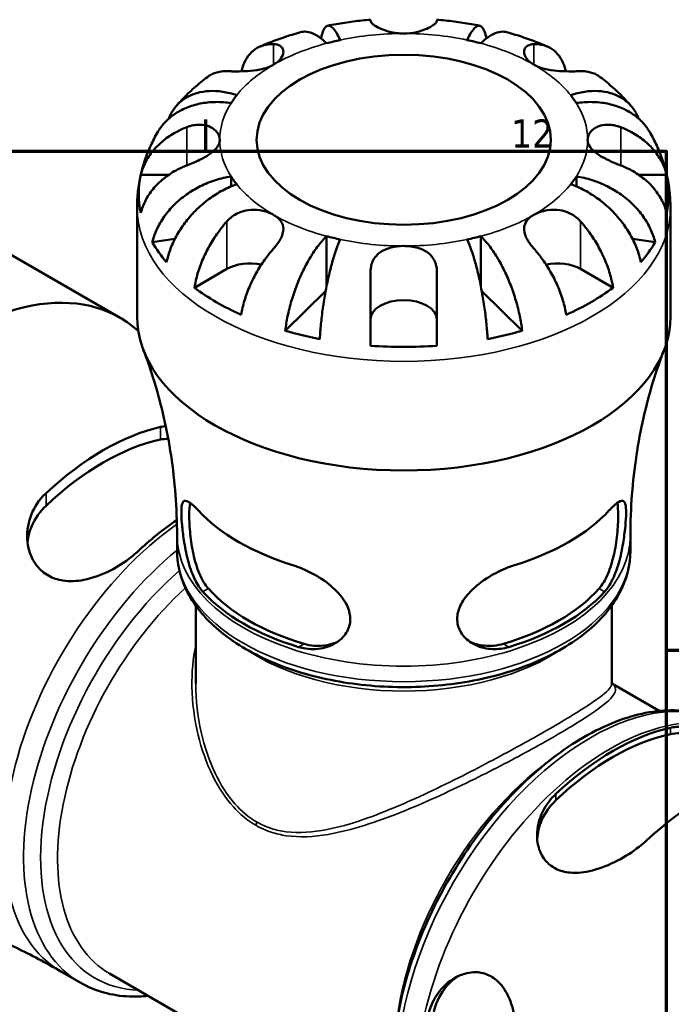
# Model space of a CAD drawing. Header units: millimetres. Extents: x 0 to 896, y 0 to 594.
# Tile 11 of 12: x 751 to 822, y 481 to 588. Entities that reach past the tile are written whole.
import ezdxf

# ---------------------------------------------------------------- set-up
doc = ezdxf.new("R2010")
doc.units = ezdxf.units.MM
for name, color, linetype, lineweight in [('Border (ANSI)', 7, 'Continuous', 70), ('Visible (ANSI)', 7, 'Continuous', 50), ('Visible Narrow (ANSI)', 7, 'Continuous', 35)]:
    doc.layers.add(name, color=color, linetype=linetype, lineweight=lineweight)
doc.styles.add('Note Text (ANSI)', font='tahoma.ttf')

# ---------------------------------------------------------------- blocks, each defined once
blk = doc.blocks.new('Borders Default Border')
at = {"layer": 'Border (ANSI)'}
for p, q in [((770.92, 574), (770.92, 577.45)), ((821, 519.75), (824.45, 519.75))]:
    blk.add_line(p, q, dxfattribs=at)
at = {"layer": 'Border (ANSI)', "flags": 128}
blk.add_lwpolyline([(20, 20), (20, 574), (821, 574), (821, 20), (20, 20)], dxfattribs=at)
at = {"layer": 'Border (ANSI)', "insert": (804.13, 574.4), "char_height": 3.048, "attachment_point": 7, "style": 'Note Text (ANSI)'}
blk.add_mtext('12', dxfattribs=at)

msp = doc.modelspace()

# ---------------------------------------------------------------- linework, layer by layer
at = {"layer": 'Visible (ANSI)'}
for p, q in [((788.851, 588.153), (788.851, 588.292)), ((796.051, 588.292), (796.051, 588.153)), ((763.858, 571.442), (766.914, 571.442)), ((773.682, 571.254), (773.682, 570.17)), ((811.22, 571.254), (811.22, 570.17)), ((817.987, 571.442), (821.043, 571.442)), ((763.451, 556.039), (763.451, 567.894)), ((821.451, 556.039), (821.451, 567.894)), ((747.018, 564.32), (761.627, 555.886)), ((767.569, 564.462), (765.115, 564.096)), ((784.064, 564.76), (784.064, 559.32)), ((800.837, 564.76), (800.837, 559.32)), ((819.786, 564.096), (817.333, 564.462)), ((769.687, 559.161), (773.217, 561.199)), ((788.851, 552.856), (788.851, 560.902)), ((796.051, 560.902), (796.051, 552.856)), ((811.684, 561.199), (815.214, 559.161)), ((783.961, 558.78), (779.573, 554.479)), ((805.328, 554.479), (800.941, 558.78)), ((767.801, 530.574), (767.801, 532.262)), ((817.101, 530.574), (817.101, 532.262)), ((769.831, 516.152), (769.831, 524.624)), ((815.071, 516.152), (815.071, 524.624)), ((815.072, 516.139), (820.228, 513.162)), ((755.175, 484.844), (757.282, 483.628)), ((760.471, 484.615), (792.928, 465.877))]:
    msp.add_line(p, q, dxfattribs=at)
for centre, major_axis, start_param, end_param in [((792.451, 575.243), (-20, 0), 5.0650774, 5.1450987), ((792.451, 575.243), (-20, 0), 4.2796792, 4.3597006), ((792.451, 575.243), (-20, 0), 5.8504756, 5.9304969), ((792.451, 575.243), (20, 0), 0.3526884, 0.4327098), ((792.451, 569.364), (-28.818, 0), 6.1579369, 6.4084337), ((792.451, 575.243), (-20, 0), 0.3526884, 0.4327098), ((792.451, 575.243), (20, 0), 5.8504756, 5.9304969), ((792.451, 569.364), (28.818, 0), 6.1579369, 6.4084337), ((792.451, 569.364), (-28.818, 0), 0.3221473, 0.4632508), ((792.451, 575.243), (20, 0), 4.2796792, 4.3597006), ((792.451, 575.243), (20, 0), 5.0650774, 5.1450987), ((792.451, 569.364), (28.818, 0), 5.8199345, 5.961038), ((775.763, 559.729), (3.6, 0), 1.2264277, 2.3561945), ((809.138, 559.729), (3.6, 0), 0.7853982, 1.9151649), ((744.127, 525.575), (17.5, 30.311), 6.1644107, 9.6330473), ((792.451, 569.364), (-28.818, 0), 0.6601497, 0.9106466), ((792.451, 569.364), (-28.818, 0), 2.2309461, 2.4814429), ((792.451, 555.738), (-3.6, 0), 3.1415927, 6.2831853), ((792.451, 556.039), (-29, 0), 0, 3.1415926), ((792.451, 569.364), (-28.818, 0), 1.1075455, 1.248649), ((792.451, 569.364), (-28.818, 0), 1.8929436, 2.0340472), ((792.451, 569.364), (-28.818, 0), 1.4455479, 1.6960448), ((759.782, 516.536), (15.28, 26.465), 0.4932997, 1.0774966), ((759.782, 516.536), (14.475, 25.071), 0.4765386, 1.0942577), ((792.451, 541.864), (25.346, 0), 3.6323705, 4.2216112), ((792.451, 541.864), (25.346, 0), 5.2031668, 5.7924075), ((769.682, 510.821), (-14.876, -25.765), 4.0176492, 4.2272712), ((792.451, 532.719), (-24.652, 0), 0.4822136, 1.0885828), ((792.451, 532.719), (-23.85, 0), 0.4716822, 1.0991142), ((792.451, 532.719), (-23.85, 0), 2.0424785, 2.6699105), ((792.451, 532.719), (-24.652, 0), 2.0530099, 2.6593791), ((815.22, 484.53), (14.876, 25.765), 0.4851178, 1.0856785), ((815.22, 484.53), (14.475, 25.071), 0.4765386, 1.0942577), ((825.119, 478.814), (-15.28, -26.465), 3.6348923, 4.2190893)]:
    msp.add_ellipse(centre, major_axis=major_axis, ratio=0.5773503, start_param=start_param, end_param=end_param, dxfattribs=at)
msp.add_ellipse((792.451, 575.243), major_axis=(16, 0), ratio=0.5773503, dxfattribs=at)
for points, knots in [([(783.461, 586.252), (783.514, 586.534), (783.581, 586.798), (783.746, 587.232), (783.843, 587.395), (784.04, 587.597), (784.158, 587.654), (784.411, 587.639), (784.546, 587.568), (784.804, 587.34), (784.951, 587.162), (785.25, 586.687), (785.402, 586.391), (785.542, 586.079)], [0.34180145, 0.34180145, 0.34180145, 0.34180145, 0.49954174, 0.49954174, 0.66618951, 0.66618951, 0.83318486, 0.83318486, 1.00018021, 1.00018021, 1.16772667, 1.16772667, 1.33527314, 1.33527314, 1.33527314, 1.33527314]), ([(788.851, 588.292), (788.536, 588.266), (788.222, 588.236), (787.596, 588.17), (787.283, 588.133), (786.659, 588.054), (786.348, 588.01), (785.727, 587.916), (785.418, 587.866), (784.801, 587.758), (784.494, 587.701), (784.187, 587.64)], [2.4993603, 2.4993603, 2.4993603, 2.4993603, 2.53702553, 2.53702553, 2.57469077, 2.57469077, 2.61235601, 2.61235601, 2.65002125, 2.65002125, 2.68768649, 2.68768649, 2.68768649, 2.68768649]), ([(792.451, 586.79), (792.192, 586.79), (791.933, 586.806), (791.41, 586.871), (791.147, 586.922), (790.546, 587.075), (790.225, 587.19), (789.683, 587.43), (789.463, 587.553), (789.171, 587.75), (789.076, 587.826), (788.936, 587.964), (788.891, 588.025), (788.857, 588.105), (788.851, 588.13), (788.851, 588.153)], [0, 0, 0, 0, 0.07774953, 0.07774953, 0.16081914, 0.16081914, 0.27783798, 0.27783798, 0.3882896, 0.3882896, 0.46542959, 0.46542959, 0.54035429, 0.54035429, 0.57953204, 0.57953204, 0.57953204, 0.57953204]), ([(796.051, 588.153), (796.051, 588.129), (796.044, 588.102), (796.007, 588.02), (795.96, 587.958), (795.818, 587.82), (795.72, 587.742), (795.428, 587.547), (795.212, 587.427), (794.632, 587.17), (794.253, 587.039), (793.398, 586.846), (792.927, 586.79), (792.451, 586.79)], [-0.58004807, -0.58004807, -0.58004807, -0.58004807, -0.5384523, -0.5384523, -0.46383793, -0.46383793, -0.3862639, -0.3862639, -0.27840269, -0.27840269, -0.14277912, -0.14277912, 0, 0, 0, 0]), ([(800.714, 587.64), (800.408, 587.701), (800.1, 587.758), (799.483, 587.866), (799.174, 587.916), (798.553, 588.01), (798.242, 588.054), (797.618, 588.133), (797.306, 588.17), (796.679, 588.236), (796.365, 588.266), (796.051, 588.292)], [2.02470249, 2.02470249, 2.02470249, 2.02470249, 2.06236773, 2.06236773, 2.10003297, 2.10003297, 2.13769821, 2.13769821, 2.17536345, 2.17536345, 2.21302868, 2.21302868, 2.21302868, 2.21302868]), ([(799.359, 586.079), (799.499, 586.391), (799.652, 586.687), (799.951, 587.162), (800.097, 587.34), (800.355, 587.568), (800.491, 587.639), (800.744, 587.654), (800.861, 587.597), (801.058, 587.395), (801.156, 587.232), (801.32, 586.798), (801.388, 586.534), (801.44, 586.252)], [4.01198561, 4.01198561, 4.01198561, 4.01198561, 4.17953208, 4.17953208, 4.34707854, 4.34707854, 4.51407389, 4.51407389, 4.68106923, 4.68106923, 4.847717, 4.847717, 5.0054573, 5.0054573, 5.0054573, 5.0054573]), ([(781.228, 586.931), (780.925, 586.846), (780.623, 586.756), (780.023, 586.57), (779.725, 586.474), (779.132, 586.272), (778.837, 586.168), (778.252, 585.952), (777.961, 585.839), (777.383, 585.607), (777.096, 585.487), (776.812, 585.363)], [2.81064161, 2.81064161, 2.81064161, 2.81064161, 2.84901523, 2.84901523, 2.88738885, 2.88738885, 2.92576248, 2.92576248, 2.9641361, 2.9641361, 3.00250972, 3.00250972, 3.00250972, 3.00250972]), ([(784.064, 585.725), (783.781, 586.003), (783.471, 586.262), (782.865, 586.663), (782.568, 586.805), (782.045, 586.97), (781.77, 587.008), (781.416, 586.975), (781.32, 586.957), (781.228, 586.931)], [4.01198533, 4.01198533, 4.01198533, 4.01198533, 4.17953179, 4.17953179, 4.34707826, 4.34707826, 4.5140736, 4.5140736, 4.57811688, 4.57811688, 4.57811688, 4.57811688]), ([(803.673, 586.931), (803.581, 586.957), (803.486, 586.975), (803.131, 587.008), (802.857, 586.97), (802.334, 586.805), (802.037, 586.663), (801.43, 586.262), (801.121, 586.003), (800.837, 585.725)], [0.76914158, 0.76914158, 0.76914158, 0.76914158, 0.83318486, 0.83318486, 1.00018021, 1.00018021, 1.16772667, 1.16772667, 1.33527314, 1.33527314, 1.33527314, 1.33527314]), ([(808.09, 585.363), (807.805, 585.487), (807.518, 585.607), (806.941, 585.839), (806.65, 585.952), (806.064, 586.168), (805.77, 586.272), (805.177, 586.474), (804.878, 586.57), (804.278, 586.756), (803.977, 586.846), (803.673, 586.931)], [1.70987926, 1.70987926, 1.70987926, 1.70987926, 1.74825288, 1.74825288, 1.7866265, 1.7866265, 1.82500013, 1.82500013, 1.86337375, 1.86337375, 1.90174737, 1.90174737, 1.90174737, 1.90174737]), ([(774.816, 582.681), (774.898, 583.034), (775.008, 583.358), (775.285, 583.966), (775.485, 584.29), (775.963, 584.836), (776.24, 585.057), (776.799, 585.377), (777.133, 585.504), (777.757, 585.622), (778.034, 585.641), (778.309, 585.632)], [0.19340122, 0.19340122, 0.19340122, 0.19340122, 0.33215152, 0.33215152, 0.49888818, 0.49888818, 0.66562485, 0.66562485, 0.83351137, 0.83351137, 0.95687373, 0.95687373, 0.95687373, 0.95687373]), ([(778.309, 585.632), (778.41, 585.628), (778.506, 585.618), (778.729, 585.576), (778.849, 585.536), (779.063, 585.421), (779.154, 585.344), (779.321, 585.12), (779.369, 584.959), (779.355, 584.558), (779.263, 584.316), (778.911, 583.834), (778.645, 583.602), (778.309, 583.408)], [-0.57647647, -0.57647647, -0.57647647, -0.57647647, -0.52968676, -0.52968676, -0.46054026, -0.46054026, -0.38562403, -0.38562403, -0.27730827, -0.27730827, -0.14258086, -0.14258086, 0, 0, 0, 0]), ([(806.593, 583.408), (806.393, 583.523), (806.218, 583.651), (805.914, 583.935), (805.79, 584.091), (805.566, 584.489), (805.515, 584.728), (805.574, 585.098), (805.647, 585.237), (805.877, 585.456), (806.032, 585.535), (806.332, 585.611), (806.458, 585.627), (806.593, 585.632)], [0, 0, 0, 0, 0.0846147, 0.0846147, 0.17434237, 0.17434237, 0.31088758, 0.31088758, 0.41427184, 0.41427184, 0.51665709, 0.51665709, 0.58005471, 0.58005471, 0.58005471, 0.58005471]), ([(806.593, 585.632), (806.867, 585.641), (807.145, 585.622), (807.768, 585.504), (808.102, 585.377), (808.661, 585.057), (808.938, 584.836), (809.416, 584.29), (809.617, 583.966), (809.893, 583.358), (810.004, 583.034), (810.085, 582.681)], [4.42788405, 4.42788405, 4.42788405, 4.42788405, 4.5512464, 4.5512464, 4.71913293, 4.71913293, 4.88586959, 4.88586959, 5.05260626, 5.05260626, 5.19135655, 5.19135655, 5.19135655, 5.19135655]), ([(778.309, 583.408), (778.11, 583.293), (777.89, 583.193), (777.392, 583.014), (777.115, 582.939), (776.382, 582.791), (775.919, 582.739), (775.143, 582.689), (774.834, 582.68), (774.322, 582.674), (774.115, 582.674), (773.722, 582.679), (773.539, 582.683), (773.318, 582.689), (773.267, 582.691), (773.217, 582.692)], [-2.49913258, -2.49913258, -2.49913258, -2.49913258, -2.41505436, -2.41505436, -2.32384732, -2.32384732, -2.1841143, -2.1841143, -2.08674766, -2.08674766, -2.01440674, -2.01440674, -1.93994266, -1.93994266, -1.91637503, -1.91637503, -1.91637503, -1.91637503]), ([(811.684, 582.692), (811.494, 582.686), (811.28, 582.68), (810.776, 582.674), (810.485, 582.673), (809.838, 582.686), (809.486, 582.702), (808.663, 582.774), (808.202, 582.841), (807.33, 583.061), (806.93, 583.213), (806.593, 583.408)], [-0.58010577, -0.58010577, -0.58010577, -0.58010577, -0.49097123, -0.49097123, -0.39110552, -0.39110552, -0.28318425, -0.28318425, -0.14288781, -0.14288781, 0, 0, 0, 0]), ([(773.217, 582.692), (772.943, 582.701), (772.666, 582.682), (772.042, 582.564), (771.708, 582.437), (771.318, 582.214), (771.209, 582.142), (771.102, 582.061)], [4.42788405, 4.42788405, 4.42788405, 4.42788405, 4.5512464, 4.5512464, 4.71913293, 4.71913293, 4.78464112, 4.78464112, 4.78464112, 4.78464112]), ([(813.799, 582.061), (813.693, 582.142), (813.583, 582.214), (813.193, 582.437), (812.859, 582.564), (812.236, 582.682), (811.958, 582.701), (811.684, 582.692)], [0.60011666, 0.60011666, 0.60011666, 0.60011666, 0.66562485, 0.66562485, 0.83351137, 0.83351137, 0.95687373, 0.95687373, 0.95687373, 0.95687373]), ([(771.102, 582.062), (770.857, 581.876), (770.615, 581.685), (770.139, 581.294), (769.904, 581.093), (769.442, 580.681), (769.214, 580.47), (768.768, 580.037), (768.549, 579.814), (768.119, 579.359), (767.909, 579.125), (767.704, 578.886)], [3.27615426, 3.27615426, 3.27615426, 3.27615426, 3.31427112, 3.31427112, 3.35238797, 3.35238797, 3.39050482, 3.39050482, 3.42862168, 3.42862168, 3.46673853, 3.46673853, 3.46673853, 3.46673853]), ([(817.198, 578.886), (816.992, 579.125), (816.782, 579.359), (816.353, 579.814), (816.133, 580.037), (815.687, 580.47), (815.46, 580.681), (814.998, 581.093), (814.763, 581.294), (814.286, 581.685), (814.045, 581.876), (813.8, 582.062)], [1.24565045, 1.24565045, 1.24565045, 1.24565045, 1.2837673, 1.2837673, 1.32188416, 1.32188416, 1.36000101, 1.36000101, 1.39811786, 1.39811786, 1.43623472, 1.43623472, 1.43623472, 1.43623472]), ([(766.897, 577.532), (766.96, 577.694), (767.03, 577.847), (767.287, 578.347), (767.531, 578.705), (768.111, 579.329), (768.448, 579.597), (769.126, 580.008), (769.53, 580.189), (770.4, 580.443), (770.866, 580.516), (771.754, 580.562), (772.258, 580.539), (773.287, 580.382), (773.813, 580.248), (774.294, 580.085)], [0.2658943, 0.2658943, 0.2658943, 0.2658943, 0.332894, 0.332894, 0.4995417, 0.4995417, 0.6661895, 0.6661895, 0.8331849, 0.8331849, 1.0001802, 1.0001802, 1.1677267, 1.1677267, 1.3352731, 1.3352731, 1.3352731, 1.3352731]), ([(810.607, 580.085), (811.089, 580.248), (811.614, 580.382), (812.644, 580.539), (813.147, 580.562), (814.035, 580.516), (814.501, 580.443), (815.372, 580.189), (815.776, 580.008), (816.454, 579.597), (816.79, 579.329), (817.371, 578.705), (817.615, 578.347), (817.872, 577.847), (817.941, 577.694), (818.005, 577.532)], [4.0119853, 4.0119853, 4.0119853, 4.0119853, 4.1795318, 4.1795318, 4.3470783, 4.3470783, 4.5140736, 4.5140736, 4.6810689, 4.6810689, 4.8477167, 4.8477167, 5.0143645, 5.0143645, 5.0813642, 5.0813642, 5.0813642, 5.0813642]), ([(773.682, 579.231), (773.141, 579.312), (772.551, 579.355), (771.394, 579.335), (770.828, 579.27), (769.83, 579.071), (769.306, 578.919), (768.329, 578.515), (767.874, 578.264), (767.113, 577.736), (766.734, 577.411), (766.135, 576.745), (765.898, 576.415), (765.707, 576.087)], [4.01198533, 4.01198533, 4.01198533, 4.01198533, 4.17953179, 4.17953179, 4.34707826, 4.34707826, 4.5140736, 4.5140736, 4.68106895, 4.68106895, 4.84771672, 4.84771672, 4.98739006, 4.98739006, 4.98739006, 4.98739006]), ([(819.194, 576.087), (819.003, 576.415), (818.767, 576.745), (818.167, 577.411), (817.789, 577.736), (817.027, 578.264), (816.573, 578.515), (815.595, 578.919), (815.071, 579.071), (814.074, 579.27), (813.508, 579.335), (812.351, 579.355), (811.76, 579.312), (811.22, 579.231)], [0.3598684, 0.3598684, 0.3598684, 0.3598684, 0.49954174, 0.49954174, 0.66618951, 0.66618951, 0.83318486, 0.83318486, 1.00018021, 1.00018021, 1.16772667, 1.16772667, 1.33527314, 1.33527314, 1.33527314, 1.33527314]), ([(768.851, 576.606), (768.976, 576.654), (769.103, 576.696), (769.458, 576.798), (769.687, 576.842), (770.148, 576.887), (770.378, 576.886), (770.905, 576.826), (771.188, 576.746), (771.749, 576.478), (772, 576.272), (772.356, 575.791), (772.451, 575.517), (772.451, 575.243)], [-0.58004807, -0.58004807, -0.58004807, -0.58004807, -0.5384523, -0.5384523, -0.46383793, -0.46383793, -0.3862639, -0.3862639, -0.27840269, -0.27840269, -0.14277912, -0.14277912, 0, 0, 0, 0]), ([(812.451, 575.243), (812.451, 575.392), (812.479, 575.542), (812.593, 575.843), (812.684, 575.993), (812.971, 576.327), (813.195, 576.498), (813.719, 576.749), (814.01, 576.83), (814.545, 576.887), (814.774, 576.886), (815.236, 576.839), (815.465, 576.793), (815.814, 576.691), (815.933, 576.651), (816.051, 576.606)], [0, 0, 0, 0, 0.07774953, 0.07774953, 0.16081914, 0.16081914, 0.27783798, 0.27783798, 0.3882896, 0.3882896, 0.46542959, 0.46542959, 0.54035429, 0.54035429, 0.57953204, 0.57953204, 0.57953204, 0.57953204]), ([(765.707, 576.088), (765.429, 575.609), (765.172, 575.114), (764.703, 574.092), (764.492, 573.565), (764.123, 572.483), (763.966, 571.929), (763.711, 570.8), (763.614, 570.225), (763.484, 569.065), (763.451, 568.48), (763.451, 567.894)], [3.60334703, 3.60334703, 3.60334703, 3.60334703, 3.66807579, 3.66807579, 3.73280454, 3.73280454, 3.7975333, 3.7975333, 3.86226206, 3.86226206, 3.92699082, 3.92699082, 3.92699082, 3.92699082]), ([(763.858, 571.442), (763.977, 571.911), (764.154, 572.369), (764.574, 573.194), (764.858, 573.634), (765.534, 574.456), (765.925, 574.837), (766.716, 575.479), (767.189, 575.799), (768.07, 576.277), (768.463, 576.457), (768.851, 576.606)], [0.17075309, 0.17075309, 0.17075309, 0.17075309, 0.33215152, 0.33215152, 0.49888818, 0.49888818, 0.66562485, 0.66562485, 0.83351137, 0.83351137, 0.95687373, 0.95687373, 0.95687373, 0.95687373]), ([(816.051, 576.606), (816.438, 576.457), (816.831, 576.277), (817.713, 575.799), (818.185, 575.479), (818.976, 574.837), (819.368, 574.456), (820.043, 573.634), (820.327, 573.194), (820.747, 572.369), (820.925, 571.911), (821.043, 571.442)], [4.42788405, 4.42788405, 4.42788405, 4.42788405, 4.5512464, 4.5512464, 4.71913293, 4.71913293, 4.88586959, 4.88586959, 5.05260626, 5.05260626, 5.21400469, 5.21400469, 5.21400469, 5.21400469]), ([(821.451, 567.894), (821.451, 568.48), (821.418, 569.065), (821.288, 570.225), (821.19, 570.8), (820.936, 571.929), (820.778, 572.483), (820.41, 573.565), (820.199, 574.092), (819.73, 575.114), (819.472, 575.609), (819.194, 576.088)], [0.78539816, 0.78539816, 0.78539816, 0.78539816, 0.85012692, 0.85012692, 0.91485568, 0.91485568, 0.97958444, 0.97958444, 1.0443132, 1.0443132, 1.10904195, 1.10904195, 1.10904195, 1.10904195]), ([(772.451, 575.243), (772.451, 575.093), (772.423, 574.944), (772.308, 574.64), (772.218, 574.487), (771.93, 574.128), (771.706, 573.928), (771.182, 573.553), (770.891, 573.381), (770.356, 573.1), (770.127, 572.989), (769.666, 572.78), (769.436, 572.683), (769.088, 572.541), (768.969, 572.494), (768.851, 572.449)], [0, 0, 0, 0, 0.07774953, 0.07774953, 0.16081914, 0.16081914, 0.27783798, 0.27783798, 0.3882896, 0.3882896, 0.46542959, 0.46542959, 0.54035429, 0.54035429, 0.57953204, 0.57953204, 0.57953204, 0.57953204]), ([(816.051, 572.449), (815.925, 572.497), (815.799, 572.547), (815.444, 572.692), (815.215, 572.789), (814.753, 572.999), (814.524, 573.111), (813.996, 573.389), (813.713, 573.557), (813.152, 573.959), (812.902, 574.191), (812.545, 574.697), (812.451, 574.968), (812.451, 575.243)], [-0.58004807, -0.58004807, -0.58004807, -0.58004807, -0.5384523, -0.5384523, -0.46383793, -0.46383793, -0.3862639, -0.3862639, -0.27840269, -0.27840269, -0.14277912, -0.14277912, 0, 0, 0, 0]), ([(768.851, 572.449), (768.463, 572.3), (768.07, 572.12), (767.189, 571.642), (766.716, 571.323), (765.925, 570.68), (765.534, 570.299), (764.858, 569.477), (764.574, 569.037), (764.154, 568.212), (763.977, 567.754), (763.858, 567.285)], [4.42788748, 4.42788748, 4.42788748, 4.42788748, 4.55124983, 4.55124983, 4.71913636, 4.71913636, 4.88587302, 4.88587302, 5.05260969, 5.05260969, 5.21400811, 5.21400811, 5.21400811, 5.21400811]), ([(821.043, 567.285), (820.925, 567.754), (820.747, 568.212), (820.327, 569.037), (820.043, 569.477), (819.368, 570.299), (818.976, 570.68), (818.185, 571.323), (817.713, 571.642), (816.831, 572.12), (816.438, 572.3), (816.051, 572.449)], [0.17075309, 0.17075309, 0.17075309, 0.17075309, 0.33215152, 0.33215152, 0.49888818, 0.49888818, 0.66562485, 0.66562485, 0.83351137, 0.83351137, 0.95687373, 0.95687373, 0.95687373, 0.95687373]), ([(765.115, 564.096), (765.229, 564.585), (765.402, 565.071), (765.808, 565.958), (766.082, 566.439), (766.734, 567.359), (767.113, 567.797), (767.874, 568.552), (768.329, 568.939), (769.306, 569.635), (769.83, 569.944), (770.828, 570.441), (771.394, 570.674), (772.551, 571.04), (773.141, 571.173), (773.682, 571.254)], [0.1707455, 0.1707455, 0.1707455, 0.1707455, 0.332894, 0.332894, 0.4995417, 0.4995417, 0.6661895, 0.6661895, 0.8331849, 0.8331849, 1.0001802, 1.0001802, 1.1677267, 1.1677267, 1.3352731, 1.3352731, 1.3352731, 1.3352731]), ([(774.294, 570.401), (773.813, 570.237), (773.287, 570.013), (772.258, 569.47), (771.754, 569.15), (770.866, 568.5), (770.4, 568.11), (769.53, 567.265), (769.126, 566.808), (768.448, 565.936), (768.111, 565.44), (767.531, 564.42), (767.287, 563.897), (766.925, 562.947), (766.772, 562.435), (766.67, 561.929)], [4.0119853, 4.0119853, 4.0119853, 4.0119853, 4.1795318, 4.1795318, 4.3470783, 4.3470783, 4.5140736, 4.5140736, 4.681069, 4.681069, 4.8477167, 4.8477167, 5.0143645, 5.0143645, 5.176513, 5.176513, 5.176513, 5.176513]), ([(818.232, 561.929), (818.13, 562.435), (817.977, 562.947), (817.615, 563.897), (817.371, 564.42), (816.79, 565.44), (816.454, 565.936), (815.776, 566.808), (815.372, 567.265), (814.501, 568.11), (814.035, 568.5), (813.147, 569.15), (812.644, 569.47), (811.614, 570.013), (811.089, 570.237), (810.607, 570.401)], [0.1707455, 0.1707455, 0.1707455, 0.1707455, 0.332894, 0.332894, 0.4995417, 0.4995417, 0.6661895, 0.6661895, 0.8331849, 0.8331849, 1.0001802, 1.0001802, 1.1677267, 1.1677267, 1.3352731, 1.3352731, 1.3352731, 1.3352731]), ([(811.22, 571.254), (811.76, 571.173), (812.351, 571.04), (813.508, 570.674), (814.074, 570.441), (815.071, 569.944), (815.595, 569.635), (816.573, 568.939), (817.027, 568.552), (817.789, 567.797), (818.167, 567.359), (818.819, 566.439), (819.093, 565.958), (819.5, 565.071), (819.672, 564.585), (819.786, 564.096)], [4.0119853, 4.0119853, 4.0119853, 4.0119853, 4.1795318, 4.1795318, 4.3470783, 4.3470783, 4.5140736, 4.5140736, 4.6810689, 4.6810689, 4.8477167, 4.8477167, 5.0143645, 5.0143645, 5.176513, 5.176513, 5.176513, 5.176513]), ([(773.217, 566.362), (773.319, 566.476), (773.427, 566.584), (773.712, 566.835), (773.895, 566.97), (774.305, 567.215), (774.53, 567.321), (775.108, 567.527), (775.464, 567.599), (776.273, 567.657), (776.717, 567.618), (777.573, 567.427), (777.973, 567.272), (778.309, 567.078)], [-0.57647647, -0.57647647, -0.57647647, -0.57647647, -0.52968676, -0.52968676, -0.46054026, -0.46054026, -0.38562403, -0.38562403, -0.27730827, -0.27730827, -0.14258086, -0.14258086, 0, 0, 0, 0]), ([(806.593, 567.078), (806.791, 567.192), (807.012, 567.293), (807.509, 567.468), (807.787, 567.539), (808.519, 567.651), (808.982, 567.656), (809.758, 567.531), (810.068, 567.443), (810.579, 567.223), (810.786, 567.11), (811.179, 566.844), (811.363, 566.692), (811.583, 566.472), (811.635, 566.418), (811.684, 566.362)], [-2.49913258, -2.49913258, -2.49913258, -2.49913258, -2.41505436, -2.41505436, -2.32384732, -2.32384732, -2.1841143, -2.1841143, -2.08674766, -2.08674766, -2.01440674, -2.01440674, -1.93994266, -1.93994266, -1.91637503, -1.91637503, -1.91637503, -1.91637503]), ([(769.687, 559.161), (769.771, 559.678), (769.896, 560.209), (770.193, 561.205), (770.394, 561.761), (770.872, 562.858), (771.149, 563.399), (771.708, 564.365), (772.042, 564.877), (772.666, 565.715), (772.943, 566.055), (773.217, 566.362)], [0.17075309, 0.17075309, 0.17075309, 0.17075309, 0.33215152, 0.33215152, 0.49888818, 0.49888818, 0.66562485, 0.66562485, 0.83351137, 0.83351137, 0.95687373, 0.95687373, 0.95687373, 0.95687373]), ([(778.309, 567.078), (778.507, 566.963), (778.681, 566.836), (778.987, 566.547), (779.113, 566.385), (779.34, 565.944), (779.389, 565.653), (779.324, 565.118), (779.255, 564.89), (779.07, 564.482), (778.972, 564.306), (778.738, 563.949), (778.602, 563.769), (778.406, 563.534), (778.358, 563.479), (778.309, 563.423)], [-2.49913258, -2.49913258, -2.49913258, -2.49913258, -2.41505436, -2.41505436, -2.32384732, -2.32384732, -2.1841143, -2.1841143, -2.08674766, -2.08674766, -2.01440674, -2.01440674, -1.93994266, -1.93994266, -1.91637503, -1.91637503, -1.91637503, -1.91637503]), ([(806.593, 563.423), (806.492, 563.536), (806.396, 563.651), (806.172, 563.938), (806.053, 564.11), (805.838, 564.468), (805.747, 564.652), (805.581, 565.094), (805.533, 565.344), (805.547, 565.878), (805.638, 566.148), (805.99, 566.654), (806.257, 566.884), (806.593, 567.078)], [-0.57647647, -0.57647647, -0.57647647, -0.57647647, -0.52968676, -0.52968676, -0.46054026, -0.46054026, -0.38562403, -0.38562403, -0.27730827, -0.27730827, -0.14258086, -0.14258086, 0, 0, 0, 0]), ([(811.684, 566.362), (811.958, 566.055), (812.236, 565.715), (812.859, 564.877), (813.193, 564.365), (813.752, 563.399), (814.029, 562.858), (814.507, 561.761), (814.708, 561.205), (815.005, 560.209), (815.131, 559.678), (815.214, 559.161)], [4.42788748, 4.42788748, 4.42788748, 4.42788748, 4.55124983, 4.55124983, 4.71913636, 4.71913636, 4.88587302, 4.88587302, 5.05260969, 5.05260969, 5.21400811, 5.21400811, 5.21400811, 5.21400811]), ([(779.573, 554.479), (779.633, 555.009), (779.723, 555.558), (779.936, 556.594), (780.08, 557.175), (780.422, 558.332), (780.62, 558.908), (781.02, 559.941), (781.258, 560.493), (781.77, 561.546), (782.045, 562.046), (782.568, 562.906), (782.865, 563.346), (783.471, 564.134), (783.781, 564.482), (784.064, 564.76)], [0.1707455, 0.1707455, 0.1707455, 0.1707455, 0.332894, 0.332894, 0.4995417, 0.4995417, 0.6661895, 0.6661895, 0.8331849, 0.8331849, 1.0001802, 1.0001802, 1.1677267, 1.1677267, 1.3352731, 1.3352731, 1.3352731, 1.3352731]), ([(785.542, 564.406), (785.402, 564.094), (785.25, 563.708), (784.951, 562.847), (784.804, 562.372), (784.546, 561.448), (784.411, 560.914), (784.158, 559.8), (784.04, 559.219), (783.843, 558.137), (783.746, 557.537), (783.577, 556.339), (783.506, 555.74), (783.401, 554.679), (783.356, 554.119), (783.327, 553.582)], [4.0119853, 4.0119853, 4.0119853, 4.0119853, 4.1795318, 4.1795318, 4.3470783, 4.3470783, 4.5140736, 4.5140736, 4.6810689, 4.6810689, 4.8477167, 4.8477167, 5.0143645, 5.0143645, 5.176513, 5.176513, 5.176513, 5.176513]), ([(801.575, 553.582), (801.545, 554.119), (801.501, 554.679), (801.395, 555.74), (801.325, 556.339), (801.156, 557.537), (801.058, 558.137), (800.861, 559.219), (800.744, 559.8), (800.491, 560.914), (800.355, 561.448), (800.097, 562.372), (799.951, 562.847), (799.652, 563.708), (799.499, 564.094), (799.359, 564.406)], [0.1707455, 0.1707455, 0.1707455, 0.1707455, 0.332894, 0.332894, 0.4995417, 0.4995417, 0.6661895, 0.6661895, 0.8331849, 0.8331849, 1.0001802, 1.0001802, 1.1677267, 1.1677267, 1.3352731, 1.3352731, 1.3352731, 1.3352731]), ([(800.837, 564.76), (801.121, 564.482), (801.43, 564.134), (802.037, 563.346), (802.334, 562.906), (802.857, 562.046), (803.131, 561.546), (803.644, 560.493), (803.882, 559.941), (804.281, 558.908), (804.479, 558.332), (804.821, 557.175), (804.965, 556.594), (805.178, 555.558), (805.268, 555.009), (805.328, 554.479)], [4.0119856, 4.0119856, 4.0119856, 4.0119856, 4.1795321, 4.1795321, 4.3470786, 4.3470786, 4.5140739, 4.5140739, 4.6810692, 4.6810692, 4.847717, 4.847717, 5.0143648, 5.0143648, 5.1765133, 5.1765133, 5.1765133, 5.1765133]), ([(778.309, 563.423), (778.034, 563.116), (777.757, 562.776), (777.133, 561.938), (776.799, 561.425), (776.24, 560.46), (775.963, 559.919), (775.485, 558.821), (775.285, 558.265), (774.988, 557.269), (774.862, 556.739), (774.778, 556.221)], [4.4278842, 4.4278842, 4.4278842, 4.4278842, 4.55124655, 4.55124655, 4.71913307, 4.71913307, 4.88586974, 4.88586974, 5.0526064, 5.0526064, 5.21400483, 5.21400483, 5.21400483, 5.21400483]), ([(788.851, 560.902), (788.851, 561.022), (788.857, 561.142), (788.895, 561.47), (788.941, 561.673), (789.084, 562.067), (789.181, 562.255), (789.474, 562.668), (789.69, 562.876), (790.269, 563.266), (790.649, 563.424), (791.504, 563.643), (791.975, 563.696), (792.451, 563.696)], [-0.58004807, -0.58004807, -0.58004807, -0.58004807, -0.5384523, -0.5384523, -0.46383793, -0.46383793, -0.3862639, -0.3862639, -0.27840269, -0.27840269, -0.14277912, -0.14277912, 0, 0, 0, 0]), ([(792.451, 563.696), (792.71, 563.696), (792.968, 563.68), (793.492, 563.612), (793.754, 563.559), (794.356, 563.38), (794.677, 563.236), (795.218, 562.871), (795.438, 562.658), (795.73, 562.237), (795.826, 562.049), (795.965, 561.655), (796.01, 561.45), (796.045, 561.128), (796.051, 561.015), (796.051, 560.902)], [0, 0, 0, 0, 0.07774953, 0.07774953, 0.16081914, 0.16081914, 0.27783798, 0.27783798, 0.3882896, 0.3882896, 0.46542959, 0.46542959, 0.54035429, 0.54035429, 0.57953204, 0.57953204, 0.57953204, 0.57953204]), ([(810.123, 556.221), (810.039, 556.739), (809.914, 557.269), (809.617, 558.265), (809.416, 558.821), (808.938, 559.919), (808.661, 560.46), (808.102, 561.425), (807.768, 561.938), (807.145, 562.776), (806.867, 563.116), (806.593, 563.423)], [0.17075309, 0.17075309, 0.17075309, 0.17075309, 0.33215152, 0.33215152, 0.49888818, 0.49888818, 0.66562485, 0.66562485, 0.83351137, 0.83351137, 0.95687373, 0.95687373, 0.95687373, 0.95687373]), ([(767.801, 532.262), (767.801, 533.726), (767.745, 535.19), (767.527, 538.087), (767.363, 539.52), (766.939, 542.325), (766.678, 543.698), (766.072, 546.358), (765.728, 547.646), (764.975, 550.116), (764.566, 551.298), (764.136, 552.421)], [3.92699082, 3.92699082, 3.92699082, 3.92699082, 3.97055031, 3.97055031, 4.01410981, 4.01410981, 4.05766931, 4.05766931, 4.10122881, 4.10122881, 4.1447883, 4.1447883, 4.1447883, 4.1447883]), ([(820.766, 552.421), (820.335, 551.298), (819.927, 550.116), (819.174, 547.646), (818.829, 546.358), (818.224, 543.698), (817.963, 542.325), (817.538, 539.52), (817.375, 538.087), (817.156, 535.19), (817.101, 533.726), (817.101, 532.262)], [0.56760068, 0.56760068, 0.56760068, 0.56760068, 0.61116017, 0.61116017, 0.65471967, 0.65471967, 0.69827917, 0.69827917, 0.74183867, 0.74183867, 0.78539816, 0.78539816, 0.78539816, 0.78539816]), ([(763.459, 530.433), (763.258, 530.245), (763.046, 530.061), (762.141, 529.334), (761.371, 528.836), (759.628, 527.953), (758.642, 527.591), (756.888, 527.26), (756.123, 527.225), (754.826, 527.421), (754.291, 527.597), (753.322, 528.14), (752.905, 528.501), (752.124, 529.49), (751.824, 530.15), (751.453, 531.736), (751.462, 532.684), (751.872, 534.444), (752.246, 535.262), (753.018, 536.29), (753.275, 536.576), (753.56, 536.839)], [-2.4634803, -2.4634803, -2.4634803, -2.4634803, -2.3739974, -2.3739974, -2.0997253, -2.0997253, -1.7877718, -1.7877718, -1.5424615, -1.5424615, -1.347275, -1.347275, -1.1488277, -1.1488277, -0.89171, -0.89171, -0.5683315, -0.5683315, -0.2679829, -0.2679829, -0.1412708, -0.1412708, -0.1412708, -0.1412708]), ([(751.546, 531.521), (751.612, 532.099), (751.767, 532.696), (752.367, 534.086), (752.912, 534.85), (753.56, 535.463)], [2.79663715, 2.79663715, 2.79663715, 2.79663715, 2.99739196, 2.99739196, 3.28594537, 3.28594537, 3.28594537, 3.28594537]), ([(770.61, 526.119), (770.535, 526.202), (770.461, 526.291), (770.086, 526.779), (769.814, 527.263), (769.307, 528.437), (769.084, 529.145), (768.739, 530.571), (768.61, 531.282), (768.429, 532.537), (768.37, 533.074), (768.288, 534.055), (768.268, 534.479), (768.273, 535.25), (768.309, 535.553), (768.477, 535.983), (768.631, 536.055), (769.066, 535.909), (769.336, 535.715), (769.801, 535.277), (769.945, 535.131), (770.096, 534.967)], [-1.976257, -1.976257, -1.976257, -1.976257, -1.9273768, -1.9273768, -1.7237828, -1.7237828, -1.4912148, -1.4912148, -1.2766159, -1.2766159, -1.1011891, -1.1011891, -0.9251801, -0.9251801, -0.7134272, -0.7134272, -0.4533755, -0.4533755, -0.2149655, -0.2149655, -0.1180088, -0.1180088, -0.1180088, -0.1180088]), ([(771.205, 526.463), (770.855, 526.859), (770.519, 527.415), (769.962, 528.724), (769.741, 529.476), (769.431, 530.895), (769.313, 531.657), (769.164, 533.126), (769.129, 533.83), (769.129, 534.943), (769.158, 535.418), (769.222, 535.778)], [0.85469, 0.85469, 0.85469, 0.85469, 1.0857525, 1.0857525, 1.3168149, 1.3168149, 1.529541, 1.529541, 1.7422671, 1.7422671, 1.9383791, 1.9383791, 1.9383791, 1.9383791]), ([(815.68, 535.778), (815.743, 535.418), (815.772, 534.943), (815.772, 534.409), (815.772, 533.815), (815.736, 533.091), (815.579, 531.586), (815.456, 530.804), (815.137, 529.392), (814.917, 528.662), (814.368, 527.39), (814.038, 526.849), (813.696, 526.463)], [-0.196112, -0.196112, -0.196112, -0.196112, 0, 0, 0, 0.2182428, 0.2182428, 0.4364856, 0.4364856, 0.662077, 0.662077, 0.8876685, 0.8876685, 0.8876685, 0.8876685]), ([(814.805, 534.967), (814.892, 535.06), (814.975, 535.148), (815.341, 535.516), (815.588, 535.725), (816.062, 536.023), (816.259, 536.055), (816.52, 535.827), (816.592, 535.581), (816.639, 534.877), (816.634, 534.485), (816.578, 533.571), (816.532, 533.077), (816.391, 531.925), (816.291, 531.276), (816.01, 529.88), (815.819, 529.144), (815.332, 527.766), (815.031, 527.132), (814.557, 526.436), (814.426, 526.268), (814.291, 526.119)], [-1.9950929, -1.9950929, -1.9950929, -1.9950929, -1.9400551, -1.9400551, -1.7462046, -1.7462046, -1.49308, -1.49308, -1.2531218, -1.2531218, -1.0676895, -1.0676895, -0.8965174, -0.8965174, -0.6987121, -0.6987121, -0.4677003, -0.4677003, -0.2242017, -0.2242017, -0.1363463, -0.1363463, -0.1363463, -0.1363463]), ([(817.101, 530.574), (817.101, 529.051), (816.713, 527.533), (815.215, 524.615), (814.066, 523.225), (811.08, 520.675), (809.201, 519.534), (804.938, 517.664), (802.549, 516.94), (797.526, 515.978), (794.893, 515.739), (789.638, 515.763), (787.017, 516.024), (782.034, 517.026), (779.674, 517.767), (775.441, 519.676), (773.571, 520.845), (770.546, 523.522), (769.382, 525.03), (768.096, 527.914), (767.801, 529.242), (767.801, 530.574)], [5.4977871, 5.4977871, 5.4977871, 5.4977871, 5.7860714, 5.7860714, 6.0922486, 6.0922486, 6.4188373, 6.4188373, 6.7483974, 6.7483974, 7.0763886, 7.0763886, 7.4036777, 7.4036777, 7.7317328, 7.7317328, 8.0613334, 8.0613334, 8.3873781, 8.3873781, 8.6393798, 8.6393798, 8.6393798, 8.6393798]), ([(780.505, 528.958), (780.666, 528.908), (780.829, 528.853), (781.57, 528.582), (782.153, 528.312), (783.453, 527.586), (784.156, 527.098), (785.334, 526.039), (785.822, 525.47), (786.416, 524.396), (786.579, 523.913), (786.665, 522.982), (786.604, 522.549), (786.262, 521.676), (785.955, 521.262), (785.103, 520.521), (784.531, 520.224), (783.244, 519.87), (782.524, 519.826), (781.538, 519.973), (781.277, 520.032), (781.019, 520.11)], [-1.9950929, -1.9950929, -1.9950929, -1.9950929, -1.9400551, -1.9400551, -1.7462046, -1.7462046, -1.49308, -1.49308, -1.2531218, -1.2531218, -1.0676895, -1.0676895, -0.8965174, -0.8965174, -0.6987121, -0.6987121, -0.4677003, -0.4677003, -0.2242017, -0.2242017, -0.1363463, -0.1363463, -0.1363463, -0.1363463]), ([(803.883, 520.11), (803.739, 520.066), (803.594, 520.029), (802.843, 519.866), (802.235, 519.843), (800.991, 520.007), (800.367, 520.225), (799.344, 520.861), (798.934, 521.26), (798.429, 522.12), (798.296, 522.546), (798.244, 523.449), (798.327, 523.91), (798.725, 524.914), (799.076, 525.44), (800.052, 526.531), (800.721, 527.077), (802.11, 527.985), (802.822, 528.358), (803.825, 528.767), (804.113, 528.87), (804.397, 528.958)], [-1.976257, -1.976257, -1.976257, -1.976257, -1.9273768, -1.9273768, -1.7237828, -1.7237828, -1.4912148, -1.4912148, -1.2766159, -1.2766159, -1.1011891, -1.1011891, -0.9251801, -0.9251801, -0.7134272, -0.7134272, -0.4533755, -0.4533755, -0.2149655, -0.2149655, -0.1180088, -0.1180088, -0.1180088, -0.1180088]), ([(785.265, 520.688), (784.81, 520.476), (784.296, 520.327), (783.049, 520.181), (782.3, 520.251), (781.614, 520.453)], [0.48227652, 0.48227652, 0.48227652, 0.48227652, 0.65651463, 0.65651463, 0.88757705, 0.88757705, 0.88757705, 0.88757705]), ([(803.288, 520.453), (802.618, 520.256), (801.886, 520.183), (800.635, 520.318), (800.103, 520.471), (799.637, 520.687)], [0.85468857, 0.85468857, 0.85468857, 0.85468857, 1.08027998, 1.08027998, 1.25972353, 1.25972353, 1.25972353, 1.25972353]), ([(815.087, 516.084), (815.087, 516.084), (815.082, 516.093), (815.073, 516.121), (815.071, 516.14), (815.071, 516.152)], [9.02035817, 9.02035817, 9.02035817, 9.02035817, 9.12824039, 9.12824039, 9.24197796, 9.24197796, 9.24197796, 9.24197796]), ([(827.62, 511.723), (826.03, 512.641), (824.207, 513.146), (820.245, 513.312), (818.093, 512.933), (813.629, 511.312), (811.311, 510.022), (806.801, 506.671), (804.612, 504.605), (800.591, 499.923), (798.759, 497.31), (795.624, 491.797), (794.322, 488.898), (792.373, 483.088), (791.728, 480.179), (791.176, 474.625), (791.27, 471.982), (792.231, 467.243), (793.094, 465.14), (795.298, 462.087), (796.494, 460.989), (797.87, 460.194)], [5.4977871, 5.4977871, 5.4977871, 5.4977871, 5.7909072, 5.7909072, 6.0999016, 6.0999016, 6.4256683, 6.4256683, 6.7535463, 6.7535463, 7.0801067, 7.0801067, 7.4061037, 7.4061037, 7.732744, 7.732744, 8.0606802, 8.0606802, 8.3858374, 8.3858374, 8.6393798, 8.6393798, 8.6393798, 8.6393798]), ([(821.442, 511.327), (821.647, 511.372), (821.865, 511.406), (822.764, 511.493), (823.52, 511.457), (825.247, 511.194), (826.234, 510.939), (827.99, 510.361), (828.757, 510.067), (830.056, 509.521), (830.59, 509.279), (831.558, 508.81), (831.975, 508.591), (832.757, 508.13), (833.06, 507.907), (833.444, 507.458), (833.444, 507.244), (833.051, 506.859), (832.684, 506.684), (831.909, 506.442), (831.64, 506.37), (831.342, 506.302)], [-2.4578199, -2.4578199, -2.4578199, -2.4578199, -2.3663997, -2.3663997, -2.0969913, -2.0969913, -1.7846811, -1.7846811, -1.5389552, -1.5389552, -1.3443291, -1.3443291, -1.1472593, -1.1472593, -0.8924276, -0.8924276, -0.5697768, -0.5697768, -0.2684314, -0.2684314, -0.1355842, -0.1355842, -0.1355842, -0.1355842]), ([(821.442, 510.641), (822.09, 510.777), (822.902, 510.796), (824.667, 510.584), (825.619, 510.355), (827.348, 509.803), (828.247, 509.452), (829.93, 508.695), (830.715, 508.291), (831.969, 507.567), (832.5, 507.211), (832.879, 506.877), (832.906, 506.853), (832.931, 506.829)], [1.0675684, 1.0675684, 1.0675684, 1.0675684, 1.3561218, 1.3561218, 1.6446752, 1.6446752, 1.9107156, 1.9107156, 2.1767561, 2.1767561, 2.4427965, 2.4427965, 2.463787, 2.463787, 2.463787, 2.463787]), ([(818.897, 499.117), (818.633, 498.873), (818.35, 498.634), (817.331, 497.841), (816.529, 497.327), (814.805, 496.431), (813.878, 496.058), (812.133, 495.616), (811.312, 495.522), (809.974, 495.643), (809.442, 495.785), (808.522, 496.254), (808.142, 496.563), (807.46, 497.402), (807.206, 497.952), (806.894, 499.305), (806.91, 500.128), (807.3, 501.771), (807.689, 502.592), (808.474, 503.612), (808.723, 503.886), (808.997, 504.142)], [-2.4806702, -2.4806702, -2.4806702, -2.4806702, -2.3632755, -2.3632755, -2.0797376, -2.0797376, -1.7794877, -1.7794877, -1.507741, -1.507741, -1.3046497, -1.3046497, -1.1131853, -1.1131853, -0.8807859, -0.8807859, -0.5858825, -0.5858825, -0.2788697, -0.2788697, -0.1568064, -0.1568064, -0.1568064, -0.1568064]), ([(806.961, 499.27), (807.008, 499.924), (807.169, 500.609), (807.804, 502.079), (808.349, 502.843), (808.997, 503.456)], [0.59152418, 0.59152418, 0.59152418, 0.59152418, 0.82063425, 0.82063425, 1.10918766, 1.10918766, 1.10918766, 1.10918766]), ([(730.624, 493.83), (732.155, 493.563), (733.732, 493.235), (736.951, 492.447), (738.593, 491.986), (741.91, 490.926), (743.585, 490.326), (746.936, 488.988), (748.611, 488.25), (751.927, 486.642), (753.567, 485.772), (755.175, 484.844)], [3.71872146, 3.71872146, 3.71872146, 3.71872146, 3.76037533, 3.76037533, 3.8020292, 3.8020292, 3.84368307, 3.84368307, 3.88533694, 3.88533694, 3.92699082, 3.92699082, 3.92699082, 3.92699082]), ([(795.124, 480.113), (795.187, 480.386), (795.267, 480.654), (795.641, 481.678), (796.05, 482.366), (797.141, 483.615), (797.856, 484.136), (799.234, 484.691), (799.872, 484.803), (800.995, 484.714), (801.472, 484.573), (802.362, 484.082), (802.76, 483.738), (803.55, 482.759), (803.894, 482.084), (804.476, 480.397), (804.66, 479.345), (804.798, 477.275), (804.766, 476.257), (804.587, 474.862), (804.515, 474.448), (804.426, 474.052)], [-2.4578199, -2.4578199, -2.4578199, -2.4578199, -2.3663997, -2.3663997, -2.0969913, -2.0969913, -1.7846811, -1.7846811, -1.5389552, -1.5389552, -1.3443291, -1.3443291, -1.1472593, -1.1472593, -0.8924276, -0.8924276, -0.5697768, -0.5697768, -0.2684314, -0.2684314, -0.1355842, -0.1355842, -0.1355842, -0.1355842]), ([(795.717, 480.455), (795.924, 481.323), (796.314, 482.177), (797.27, 483.462), (797.782, 483.945), (798.325, 484.312)], [1.06756841, 1.06756841, 1.06756841, 1.06756841, 1.35612182, 1.35612182, 1.58523189, 1.58523189, 1.58523189, 1.58523189]), ([(757.282, 483.628), (758.872, 482.71), (760.694, 482.205), (763.295, 482.096), (763.98, 482.118), (764.674, 482.189)], [2.35619449, 2.35619449, 2.35619449, 2.35619449, 2.64931458, 2.64931458, 2.75135795, 2.75135795, 2.75135795, 2.75135795])]:
    msp.add_open_spline(points, degree=3, knots=knots, dxfattribs=at)
for points in [[(766.005, 544.024), (766.186, 544.066), (766.376, 544.097), (766.574, 544.118)], [(766.005, 542.648), (766.261, 542.702), (766.543, 542.737), (766.844, 542.754)]]:
    msp.add_open_spline(points, degree=3, dxfattribs=at)
at = {"layer": 'Visible Narrow (ANSI)'}
for p, q in [((778.309, 585.632), (778.309, 583.408)), ((806.593, 585.632), (806.593, 583.408)), ((768.851, 576.606), (768.851, 572.449)), ((816.051, 576.606), (816.051, 572.449)), ((773.217, 566.362), (773.217, 561.199)), ((811.684, 566.362), (811.684, 561.199)), ((766.005, 542.648), (766.005, 544.024)), ((753.56, 536.839), (753.56, 535.463)), ((770.61, 526.119), (771.205, 526.463)), ((813.696, 526.463), (814.291, 526.119)), ((781.614, 520.453), (781.019, 520.11)), ((803.883, 520.11), (803.288, 520.453)), ((821.442, 510.641), (821.442, 511.327)), ((808.997, 503.456), (808.997, 504.142))]:
    msp.add_line(p, q, dxfattribs=at)
for centre, major_axis, start_param, end_param in [((792.451, 575.243), (-20, 0), 4.712389, 5.0650774), ((792.451, 575.243), (-20, 0), 4.3597006, 4.712389), ((792.451, 575.243), (-20, 0), 5.1450987, 5.4977871), ((792.451, 575.243), (-20, 0), 3.9269908, 4.2796792), ((792.451, 575.243), (-20, 0), 5.4977871, 5.8504756), ((792.451, 575.243), (-20, 0), 3.5743024, 3.9269908), ((792.451, 575.243), (-20, 0), 5.9304969, 6.2831853), ((792.451, 575.243), (20, 0), 0, 0.3526884), ((792.451, 575.243), (-20, 0), 0, 0.3526884), ((792.451, 575.243), (20, 0), 5.9304969, 6.2831853), ((792.451, 575.243), (20, 0), 3.5743024, 3.9269908), ((792.451, 575.243), (20, 0), 5.4977871, 5.8504756), ((792.451, 567.894), (-29, 0), 0, 3.1415926), ((792.451, 575.243), (20, 0), 3.9269908, 4.2796792), ((792.451, 575.243), (20, 0), 5.1450987, 5.4977871), ((792.451, 575.243), (20, 0), 4.3597006, 4.712389), ((792.451, 575.243), (20, 0), 4.712389, 5.0650774), ((770.05, 510.609), (-14.875, -25.764), 4.0346813, 6.2831853), ((792.451, 532.262), (-24.65, 0), 0, 3.1415927), ((772.157, 509.392), (-14.875, -25.764), 4.135571, 6.2831853), ((792.451, 530.574), (24.65, 0), 3.1415927, 6.2831853), ((773.139, 508.825), (-14.262, -24.703), 4.1818449, 6.5773136), ((774.121, 508.258), (-13.65, -23.642), 4.2109735, 6.2831853), ((792.451, 528.376), (22.62, 0), 3.8411535, 5.5836245), ((812.745, 485.959), (-14.875, -25.764), 3.1415927, 6.2831853), ((814.852, 484.742), (14.875, 25.764), 0, 3.1415927), ((810.78, 487.093), (-13.65, -23.642), 4.0575732, 5.3672048), ((841.474, 469.372), (-17.5, -30.311), 3.1415927, 6.2831853), ((840.12, 470.154), (17.366, 30.08), 0.2024975, 2.9390951), ((775.961, 500.809), (0.35, 0.606), 4.9112407, 5.4977871)]:
    msp.add_ellipse(centre, major_axis=major_axis, ratio=0.5773503, start_param=start_param, end_param=end_param, dxfattribs=at)
for points, knots in [([(769.831, 520.308), (769.531, 518.854), (769.4, 517.336), (769.45, 514.052), (769.676, 512.278), (770.471, 509.012), (770.997, 507.508), (772.304, 504.872), (773.048, 503.717), (774.66, 501.93), (775.48, 501.246), (776.373, 500.73)], [-2.3612171, -2.3612171, -2.3612171, -2.3612171, -1.8640485, -1.8640485, -1.2967757, -1.2967757, -0.7957782, -0.7957782, -0.3569893, -0.3569893, 0, 0, 0, 0]), ([(776.456, 501.095), (775.589, 501.595), (774.796, 502.266), (773.24, 504.032), (772.525, 505.18), (771.275, 507.805), (770.777, 509.307), (770.036, 512.571), (769.835, 514.345), (769.831, 516.115), (769.831, 516.133), (769.831, 516.152)], [0, 0, 0, 0, 0.3569893, 0.3569893, 0.7957782, 0.7957782, 1.2967757, 1.2967757, 1.8640485, 1.8640485, 1.8701304, 1.8701304, 1.8701304, 1.8701304]), ([(776.373, 500.73), (776.907, 500.423), (777.465, 500.174), (778.569, 499.81), (779.112, 499.685), (781.146, 499.386), (782.684, 499.481), (786.815, 500.189), (789.459, 501.083), (794.659, 503.156), (797.216, 504.327), (801.925, 506.633), (804.087, 507.757), (808.042, 509.912), (809.821, 510.937), (812.713, 512.73), (813.801, 513.486), (815.21, 514.707), (815.52, 515.167), (815.453, 515.753), (815.319, 515.938), (815.075, 516.118)], [-14.7438449, -14.7438449, -14.7438449, -14.7438449, -14.5307348, -14.5307348, -14.3348795, -14.3348795, -13.8074292, -13.8074292, -12.9364544, -12.9364544, -12.1289638, -12.1289638, -11.4234518, -11.4234518, -10.7132859, -10.7132859, -9.9802419, -9.9802419, -9.2284359, -9.2284359, -8.8057619, -8.8057619, -8.8057619, -8.8057619]), ([(815.071, 516.152), (815.071, 515.829), (814.736, 515.418), (813.307, 514.282), (812.21, 513.555), (809.319, 511.795), (807.55, 510.775), (803.63, 508.606), (801.493, 507.464), (796.848, 505.101), (794.333, 503.889), (789.227, 501.721), (786.636, 500.77), (782.599, 499.973), (781.098, 499.844), (779.117, 500.101), (778.589, 500.215), (777.516, 500.558), (776.973, 500.796), (776.456, 501.095)], [9.241978, 9.241978, 9.241978, 9.241978, 9.9802419, 9.9802419, 10.7132859, 10.7132859, 11.4234518, 11.4234518, 12.1289638, 12.1289638, 12.9364544, 12.9364544, 13.8074292, 13.8074292, 14.3348795, 14.3348795, 14.5307348, 14.5307348, 14.7438449, 14.7438449, 14.7438449, 14.7438449])]:
    msp.add_open_spline(points, degree=3, knots=knots, dxfattribs=at)

# ---------------------------------------------------------------- block references
msp.add_blockref('Borders Default Border', (0, 0))

doc.saveas('drawing.dxf')
